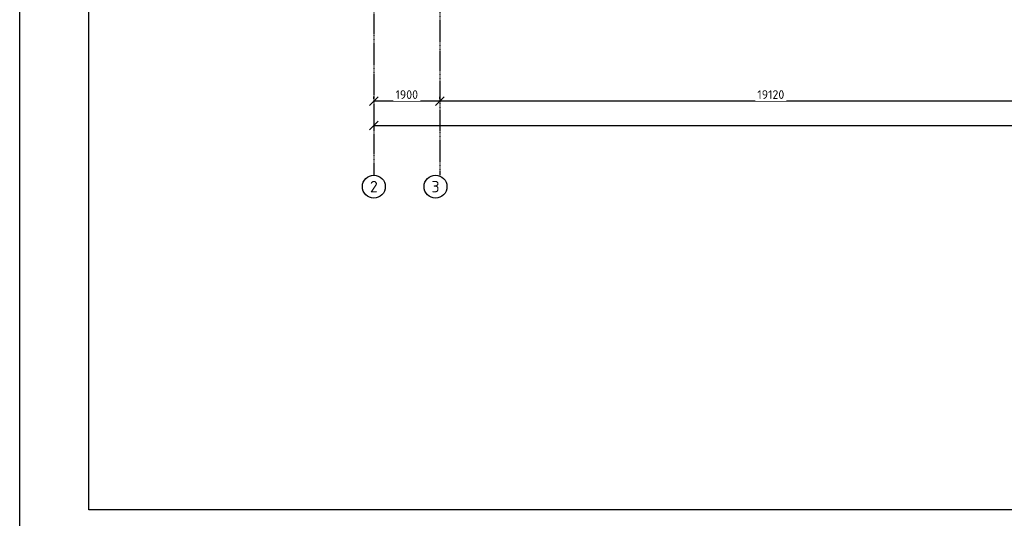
# Model space of a CAD drawing. Header units: inches. Extents: x 8001 to 766003, y -84601 to 563258.
# Tile 74 of 188: x 189106 to 217530, y 406623 to 421030. Entities that reach past the tile are written whole.
import ezdxf
from ezdxf.enums import TextEntityAlignment as Align

# ---------------------------------------------------------------- set-up
doc = ezdxf.new("R2010")
doc.units = ezdxf.units.IN
doc.header["$MEASUREMENT"] = 0
doc.linetypes.add('Dashed', pattern=[19.05, 12.7, -6.35])
doc.styles.add('GOST', font='isocpeur.ttf')
doc.styles.add('Text style', font='isocpeur.ttf', dxfattribs={"height": 250})
doc.dimstyles.new('Dim Style', dxfattribs={"dimtxt": 250, "dimasz": 250, "dimexe": 125, "dimexo": 62.5, "dimgap": 62.5, "dimtad": 1, "dimdec": 0, "dimtxsty": 'Text style', "dimblk": 'OBLIQUE', "dimcen": 250, "dimclrd": 256, "dimclre": 256, "dimclrt": 256, "dimadec": 0, "dimazin": 0, "dimtfac": 1, "dimtdec": 0, "dimtmove": 0, "dimatfit": 3, "dimldrblk": 'OBLIQUE', "dimfxl": 1, "dimlwd": -1, "dimlwe": -1, "dimarcsym": 0})

# ---------------------------------------------------------------- blocks, each defined once
blk = doc.blocks.new('_Oblique')
at = {"color": 0, "linetype": 'ByBlock', "lineweight": -2}
blk.add_line((-0.5, -0.5), (0.5, 0.5), dxfattribs=at)
blk = doc.blocks.new('*D228')
at = {"transparency": 16777216}
for p, q in [((178498, 177079), (178498, 177142)), ((197618, 177079), (197618, 177142)), ((197618, 177017), (178498, 177017))]:
    blk.add_line(p, q, dxfattribs=at)
at = {"layer": 'Defpoints', "color": 0, "transparency": 16777216}
for p in [(178498, 177017), (178498, 177017), (197618, 177017)]:
    blk.add_point(p, dxfattribs=at)
at = {"transparency": 16777216, "xscale": 250, "yscale": 250, "zscale": 250, "rotation": 180}
blk.add_blockref('_Oblique', (178498, 177017), dxfattribs=at)
at = {"transparency": 16777216, "xscale": 250, "yscale": 250, "zscale": 250}
blk.add_blockref('_Oblique', (197618, 177017), dxfattribs=at)
at = {"transparency": 16777216, "insert": (188058, 177204), "char_height": 250, "attachment_point": 5, "style": 'Text style', "bg_fill": 3, "box_fill_scale": 1.25, "bg_fill_color": 256, "bg_fill_true_color": 13158600, "bg_fill_transparency": 0}
blk.add_mtext('19120', dxfattribs=at)
blk = doc.blocks.new('*D229')
at = {"transparency": 16777216}
for p, q in [((176598, 177079), (176598, 177142)), ((178498, 177079), (178498, 177142)), ((178498, 177017), (176598, 177017))]:
    blk.add_line(p, q, dxfattribs=at)
at = {"layer": 'Defpoints', "color": 0, "transparency": 16777216}
for p in [(176598, 177017), (176598, 177017), (178498, 177017)]:
    blk.add_point(p, dxfattribs=at)
at = {"transparency": 16777216, "xscale": 250, "yscale": 250, "zscale": 250, "rotation": 180}
blk.add_blockref('_Oblique', (176598, 177017), dxfattribs=at)
at = {"transparency": 16777216, "xscale": 250, "yscale": 250, "zscale": 250}
blk.add_blockref('_Oblique', (178498, 177017), dxfattribs=at)
at = {"transparency": 16777216, "insert": (177548, 177204), "char_height": 250, "attachment_point": 5, "style": 'Text style', "bg_fill": 3, "box_fill_scale": 1.25, "bg_fill_color": 256, "bg_fill_true_color": 13158600, "bg_fill_transparency": 0}
blk.add_mtext('1900', dxfattribs=at)
blk = doc.blocks.new('*D230')
at = {"transparency": 16777216}
for p, q in [((176598, 176387), (176598, 176186)), ((176598, 176311), (250528, 176311)), ((250528, 176374), (250528, 176436))]:
    blk.add_line(p, q, dxfattribs=at)
at = {"layer": 'Defpoints', "color": 0, "transparency": 16777216}
for p in [(176598, 176450), (250528, 176311), (250528, 176311)]:
    blk.add_point(p, dxfattribs=at)
at = {"transparency": 16777216, "xscale": 250, "yscale": 250, "zscale": 250, "rotation": 180}
blk.add_blockref('_Oblique', (176598, 176311), dxfattribs=at)
at = {"transparency": 16777216, "xscale": 250, "yscale": 250, "zscale": 250}
blk.add_blockref('_Oblique', (250528, 176311), dxfattribs=at)
at = {"transparency": 16777216, "insert": (213563, 176499), "char_height": 250, "attachment_point": 5, "style": 'Text style', "bg_fill": 3, "box_fill_scale": 1.25, "bg_fill_color": 256, "bg_fill_true_color": 13158600, "bg_fill_transparency": 0}
blk.add_mtext('74330', dxfattribs=at)
blk = doc.blocks.new('kb-axis')
blk.add_circle((0, 0), 1)
at = {"style": 'GOST'}
blk.add_attdef('AXIS', text='', height=1, dxfattribs=at).set_placement((0, 0), align=Align.MIDDLE_CENTER)
blk = doc.blocks.new('sjjg')
at = {"color": 1, "linetype": 'Dashed', "ltscale": 2}
for p, q in [((176597.8, 230395.7), (176597.8, 174874.9)), ((178497.8, 220925.7), (178497.8, 174874.9))]:
    blk.add_line(p, q, dxfattribs=at)
at = {"xscale": 330, "yscale": 330, "zscale": 330}
for p, values in [((176597.8, 174544.9), {'AXIS': '2'}), ((178377.8, 174544.9), {'AXIS': '3'})]:
    blk.add_blockref('kb-axis', p, dxfattribs=at).add_auto_attribs(values)
dim = blk.add_linear_dim(base=(178497.8, 177016.5), p1=(197617.8, 177016.5), p2=(178497.8, 177016.5), dimstyle='Dim Style', override={"dimtfill": 1, "dimarcsym": 1})
dim.commit()
dim.dimension.update_dxf_attribs({"geometry": '*D228', "text_midpoint": (188057.8, 177204)})
dim = blk.add_linear_dim(base=(250527.8, 176311.2), p1=(176597.8, 176450), p2=(250527.8, 176311.2), text='74330', dimstyle='Dim Style', override={"dimtfill": 1, "dimarcsym": 1})
dim.commit()
dim.dimension.update_dxf_attribs({"geometry": '*D230', "text_midpoint": (213562.8, 176498.7)})
dim = blk.add_linear_dim(base=(176597.8, 177016.5), p1=(178497.8, 177016.5), p2=(176597.8, 177016.5), dimstyle='Dim Style', override={"dimtfill": 1, "dimarcsym": 1})
dim.commit()
dim.dimension.update_dxf_attribs({"geometry": '*D229', "text_midpoint": (177547.8, 177204)})

msp = doc.modelspace()

# ---------------------------------------------------------------- linework, layer by layer
for points in [[(189105.77, 475772.808), (289105.77, 475772.808), (289105.77, 406372.808), (189105.77, 406372.808)], [(191105.77, 475272.808), (288605.77, 475272.808), (288605.77, 406872.808), (191105.77, 406872.808)]]:
    msp.add_lwpolyline(points, close=True)

# ---------------------------------------------------------------- next in the draw order: block references
msp.add_blockref('sjjg', (22732.416, 241661.909))

doc.saveas('drawing.dxf')
